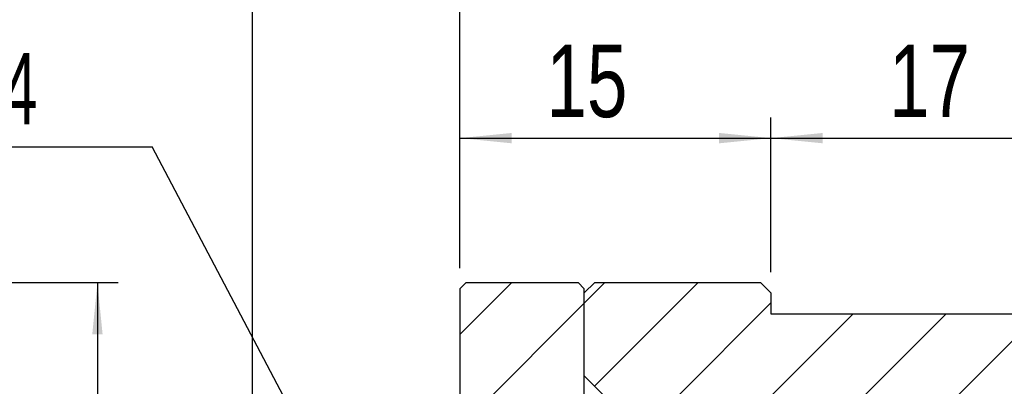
# Model space of a CAD drawing. Header units: millimetres. Extents: x 3 to 296, y 67 to 187.
# Tile 5 of 10: x 83 to 131, y 125 to 142. Entities that reach past the tile are written whole.
import ezdxf

# ---------------------------------------------------------------- set-up
doc = ezdxf.new("R2010")
doc.units = ezdxf.units.MM
doc.layers.add('FORMAT', color=7, linetype='Continuous')
doc.styles.add('SLDTEXTSTYLE0', font='TXT', dxfattribs={"width": 0.75})
doc.styles.add('SLDTEXTSTYLE1', font='TXT', dxfattribs={"width": 0.666667})
doc.dimstyles.new('SLDDIMSTYLE0', dxfattribs={"dimtxt": 3.5, "dimasz": 2.5, "dimexe": 0, "dimexo": 0.0625, "dimgap": 0.875, "dimtad": 1, "dimdec": 1, "dimrnd": 1e-09, "dimzin": 12, "dimdsep": 46, "dimtxsty": 'SLDTEXTSTYLE0', "dimsah": 1, "dimcen": 0.09, "dimadec": 0, "dimazin": 3, "dimtfac": 1, "dimtdec": 1, "dimtofl": 0, "dimtmove": 0, "dimatfit": 3, "dimfxl": 1, "dimfrac": 2, "dimtolj": 1, "dimtzin": 12, "dimarcsym": 0})
doc.dimstyles.new('SLDDIMSTYLE1', dxfattribs={"dimtxt": 3.5, "dimasz": 2.5, "dimexe": 0, "dimexo": 0.0625, "dimgap": 0.875, "dimtad": 1, "dimrnd": 1e-09, "dimzin": 12, "dimdsep": 46, "dimtxsty": 'SLDTEXTSTYLE0', "dimsah": 1, "dimcen": 0.09, "dimadec": 0, "dimazin": 3, "dimtfac": 1, "dimtofl": 0, "dimtmove": 0, "dimatfit": 3, "dimfxl": 1, "dimfrac": 2, "dimtolj": 1, "dimtzin": 12, "dimarcsym": 0})
doc.dimstyles.new('SLDDIMSTYLE3', dxfattribs={"dimtxt": 0.18, "dimasz": 2.5, "dimexe": 0, "dimexo": 0.0625, "dimgap": 0, "dimtad": 0, "dimtih": 1, "dimtoh": 1, "dimdec": 0, "dimrnd": 1e-09, "dimzin": 0, "dimdsep": 46, "dimtxsty": 'Standard', "dimsah": 1, "dimcen": 0.09, "dimadec": 0, "dimazin": 0, "dimtfac": 2.5, "dimtdec": 0, "dimtofl": 0, "dimtmove": 0, "dimatfit": 3, "dimfxl": 1, "dimfrac": 2, "dimtolj": 1, "dimtzin": 0, "dimarcsym": 0})

# ---------------------------------------------------------------- blocks, each defined once
blk = doc.blocks.new('_D_5')
at = {"layer": 'FORMAT', "color": 7}
for p, q in [((68.606, 129.663), (88.234, 129.663)), ((87.234, 129.663), (87.234, 86.663)), ((68.606, 86.663), (88.234, 86.663))]:
    blk.add_line(p, q, dxfattribs=at)
for points in [[(87.234, 129.663), (86.984, 127.163), (87.484, 127.163)], [(87.234, 86.663), (87.484, 89.163), (86.984, 89.163)]]:
    blk.add_solid(points, dxfattribs=at)
at = {"layer": 'FORMAT', "color": 7, "insert": (82.722, 105.585), "char_height": 3.5, "attachment_point": 1, "rotation": 90, "style": 'SLDTEXTSTYLE0'}
blk.add_mtext('43', dxfattribs=at)
blk = doc.blocks.new('_D_6')
at = {"layer": 'FORMAT', "color": 7}
for p, q in [((94.711, 121.763), (94.711, 144.778)), ((104.711, 130.363), (104.711, 144.778)), ((94.711, 143.778), (104.711, 143.778))]:
    blk.add_line(p, q, dxfattribs=at)
for centre, start, end in [((103.02, 146.556), 153.4349, 206.5651), ((97.079, 146.556), 333.4349, 26.5651)]:
    blk.add_arc(centre, 6.212, start, end, dxfattribs=at)
for points in [[(94.711, 143.778), (97.211, 143.528), (97.211, 144.028)], [(104.711, 143.778), (102.211, 144.028), (102.211, 143.528)]]:
    blk.add_solid(points, dxfattribs=at)
at = {"layer": 'FORMAT', "color": 7, "insert": (97.463, 148.29), "char_height": 3.5, "attachment_point": 1, "style": 'SLDTEXTSTYLE0'}
blk.add_mtext('10', dxfattribs=at)
blk = doc.blocks.new('_D_7')
at = {"layer": 'FORMAT', "color": 7}
for p, q in [((104.711, 130.363), (104.711, 144.778)), ((136.711, 128.163), (136.711, 144.778)), ((104.711, 143.778), (136.711, 143.778))]:
    blk.add_line(p, q, dxfattribs=at)
for points in [[(104.711, 143.778), (107.211, 143.528), (107.211, 144.028)], [(136.711, 143.778), (134.211, 144.028), (134.211, 143.528)]]:
    blk.add_solid(points, dxfattribs=at)
at = {"layer": 'FORMAT', "color": 7, "insert": (118.056, 148.29), "char_height": 3.5, "attachment_point": 1, "style": 'SLDTEXTSTYLE0'}
blk.add_mtext('32', dxfattribs=at)
blk = doc.blocks.new('_D_8')
at = {"layer": 'FORMAT', "color": 7}
for p, q in [((104.711, 130.363), (104.711, 137.631)), ((119.711, 130.163), (119.711, 137.631)), ((104.711, 136.631), (119.711, 136.631))]:
    blk.add_line(p, q, dxfattribs=at)
for points in [[(104.711, 136.631), (107.211, 136.381), (107.211, 136.881)], [(119.711, 136.631), (117.211, 136.881), (117.211, 136.381)]]:
    blk.add_solid(points, dxfattribs=at)
at = {"layer": 'FORMAT', "color": 7, "insert": (108.884, 141.143), "char_height": 3.5, "attachment_point": 1, "style": 'SLDTEXTSTYLE0'}
blk.add_mtext('15', dxfattribs=at)
blk = doc.blocks.new('_D_9')
at = {"layer": 'FORMAT', "color": 7}
for p, q in [((119.711, 130.163), (119.711, 137.631)), ((136.711, 128.163), (136.711, 137.631)), ((119.711, 136.631), (136.711, 136.631))]:
    blk.add_line(p, q, dxfattribs=at)
for points in [[(119.711, 136.631), (122.211, 136.381), (122.211, 136.881)], [(136.711, 136.631), (134.211, 136.881), (134.211, 136.381)]]:
    blk.add_solid(points, dxfattribs=at)
at = {"layer": 'FORMAT', "color": 7, "insert": (125.405, 141.143), "char_height": 3.5, "attachment_point": 1, "style": 'SLDTEXTSTYLE0'}
blk.add_mtext('17', dxfattribs=at)
blk = doc.blocks.new('SW_NOTE_1')
at = {"layer": 'FORMAT', "color": 0}
blk.add_line((-14.752, 0), (0, 0), dxfattribs=at)
at = {"layer": 'FORMAT', "color": 0, "insert": (-15.238, 4.536), "char_height": 3.4396, "attachment_point": 1, "style": 'SLDTEXTSTYLE1'}
blk.add_mtext('2 X M4', dxfattribs=at)

msp = doc.modelspace()

# ---------------------------------------------------------------- hatches: boundary and pattern name
at = {"layer": 'FORMAT', "linetype": 'Continuous', "lineweight": 18}
h = msp.add_hatch(dxfattribs=at)
h.set_pattern_fill('ANSI31', color=256, style=0)
h.paths.add_polyline_path([(112.3611, 124.1632), (110.7111, 124.1632), (110.7111, 129.3632), (110.4111, 129.6632), (105.0111, 129.6632), (104.7111, 129.3632), (104.7111, 122.6632), (105.2111, 122.1632), (110.8611, 122.1632), (110.8611, 121.6632), (112.3611, 121.6632), (112.8611, 122.1632), (112.8611, 123.6632)], flags=0)
h = msp.add_hatch(dxfattribs=at)
h.set_pattern_fill('ANSI31', color=256, style=0)
h.paths.add_polyline_path([(110.7111, 125.1632), (111.7111, 124.1632), (130.7111, 124.1632), (130.7111, 121.6632), (131.7111, 121.6632), (131.7111, 122.1632), (136.2111, 122.1632), (136.7111, 122.6632), (136.7111, 127.1632), (135.7111, 128.1632), (119.7111, 128.1632), (119.7111, 129.1632), (119.2111, 129.6632), (111.2111, 129.6632), (110.7111, 129.1632)], flags=0)

# ---------------------------------------------------------------- linework, layer by layer
at = {"color": 7, "linetype": 'Continuous', "lineweight": 25}
for p, q in [((104.7111, 129.3632), (105.0111, 129.6632)), ((105.0111, 129.6632), (110.4111, 129.6632)), ((110.4111, 129.6632), (110.7111, 129.3632)), ((110.7111, 129.1632), (111.2111, 129.6632)), ((111.2111, 129.6632), (119.2111, 129.6632)), ((119.2111, 129.6632), (119.7111, 129.1632)), ((104.7111, 129.3632), (104.7111, 122.6632)), ((110.7111, 124.1632), (110.7111, 129.3632)), ((110.7111, 125.1632), (110.7111, 129.1632)), ((119.7111, 129.1632), (119.7111, 128.1632)), ((119.7111, 128.1632), (135.7111, 128.1632)), ((111.7111, 124.1632), (110.7111, 125.1632))]:
    msp.add_line(p, q, dxfattribs=at)

# ---------------------------------------------------------------- block references
at = {"layer": 'FORMAT', "color": 7}
msp.add_blockref('SW_NOTE_1', (89.8688, 136.2067), dxfattribs=at)

# ---------------------------------------------------------------- dimensions: what is measured, and where the dimension line sits
dim = msp.add_linear_dim(base=(104.7111, 143.7779), p1=(94.7111, 120.7632), p2=(104.7111, 129.3632), text='(<>)', dimstyle='SLDDIMSTYLE0', dxfattribs=at)
dim.commit()
dim.dimension.update_dxf_attribs({"geometry": '_D_6', "text_midpoint": (100.0495, 143.7779), "dimtype": 160})
for base, p1, p2, picture, middle in [((136.7111, 143.7779), (104.7111, 129.3632), (136.7111, 127.1632), '_D_7', (120.6417, 143.7779)), ((119.7111, 136.631), (104.7111, 129.3632), (119.7111, 129.1632), '_D_8', (111.4698, 136.631)), ((136.7111, 136.631), (119.7111, 129.1632), (136.7111, 127.1632), '_D_9', (127.9913, 136.631))]:
    dim = msp.add_linear_dim(base=base, p1=p1, p2=p2, dimstyle='SLDDIMSTYLE1', dxfattribs=at)
    dim.commit()
    dim.dimension.update_dxf_attribs({"geometry": picture, "text_midpoint": middle, "dimtype": 160})
dim = msp.add_linear_dim(base=(87.2335, 86.6632), p1=(67.6057, 129.6632), p2=(67.6057, 86.6632), angle=90, dimstyle='SLDDIMSTYLE1', dxfattribs=at)
dim.commit()
dim.dimension.update_dxf_attribs({"geometry": '_D_5', "text_midpoint": (87.2335, 108.1715), "dimtype": 160})

# ---------------------------------------------------------------- leaders
msp.add_leader([(98.047, 120.6981), (89.8688, 136.2067)], dimstyle='SLDDIMSTYLE3', dxfattribs=at)

doc.saveas('drawing.dxf')
